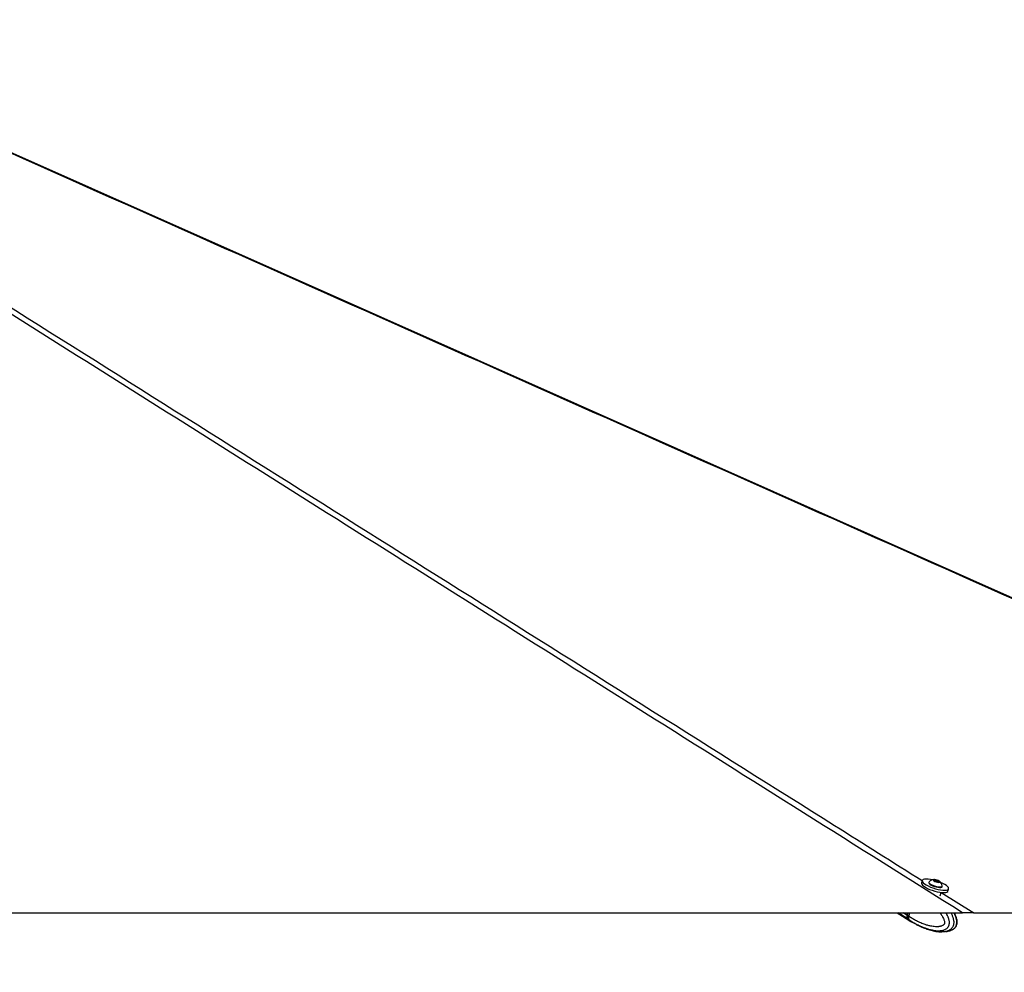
# Model space of a CAD drawing. Header units: millimetres. Extents: x 2436 to 18395, y 146 to 15846.
# Tile 20 of 45: x 7743 to 9087, y 5889 to 7189. Entities that reach past the tile are written whole.
import ezdxf

# ---------------------------------------------------------------- set-up
doc = ezdxf.new("R2010")
doc.units = ezdxf.units.MM
doc.header["$LTSCALE"] = 2
doc.layers.add('COMPONENT_GEOMETRY', color=7, linetype='Continuous')
doc.styles.add('SLDTEXTSTYLE0', font='TXT', dxfattribs={"width": 0.75})
doc.dimstyles.new('SLDDIMSTYLE0', dxfattribs={"dimtxt": 100, "dimasz": 6.604, "dimexe": 0, "dimexo": 0.0625, "dimgap": 25, "dimtad": 0, "dimtih": 1, "dimtoh": 1, "dimdec": 0, "dimrnd": 1e-09, "dimzin": 12, "dimdsep": 46, "dimtxsty": 'SLDTEXTSTYLE0', "dimsah": 1, "dimcen": 0.09, "dimadec": 0, "dimazin": 3, "dimtfac": 1, "dimtdec": 0, "dimtofl": 0, "dimtmove": 0, "dimatfit": 3, "dimfxl": 1, "dimfrac": 2, "dimtolj": 1, "dimtzin": 12, "dimarcsym": 0})

# ---------------------------------------------------------------- blocks, each defined once
blk = doc.blocks.new('_D')
at = {"layer": 'COMPONENT_GEOMETRY', "color": 7}
for p, q in [((10064.6, 5970.3), (10344.2, 5970.3)), ((10337.9, 5970.3), (10337.9, 3903.6)), ((10137.8, 3883.3), (10107.3, 3883.3)), ((10107.3, 3883.3), (10107.3, 3724.6)), ((10537.9, 3883.3), (10568.4, 3883.3)), ((10568.4, 3883.3), (10568.4, 3724.6)), ((10107.3, 3724.6), (10137.8, 3724.6)), ((10568.4, 3724.6), (10537.9, 3724.6)), ((10337.9, 1508.3), (10337.9, 3574.9)), ((3340.9, 1508.3), (10344.2, 1508.3))]:
    blk.add_line(p, q, dxfattribs=at)
for points in [[(10337.9, 5970.3), (10336.8, 5963.7), (10338.9, 5963.7)], [(10337.9, 1508.3), (10338.9, 1514.9), (10336.8, 1514.9)]]:
    blk.add_solid(points, dxfattribs=at)
at = {"layer": 'COMPONENT_GEOMETRY', "color": 7, "char_height": 100, "attachment_point": 1, "style": 'SLDTEXTSTYLE0'}
for s, insert in [('7\'3.83"', (10137.8, 3853.5)), ('2231', (10190.1, 3703.8))]:
    blk.add_mtext(s, dxfattribs=dict(at, insert=insert))

msp = doc.modelspace()

# ---------------------------------------------------------------- linework, layer by layer
at = {"color": 7, "linetype": 'Continuous', "lineweight": 25}
for p, q in [((8975.01, 6014.36), (8974.02, 6011.16)), ((8984.11, 6012.31), (8983.9, 6011.61)), ((8991.46, 6015.1), (8994.08, 6014.99)), ((8991.91, 6013.96), (8991.46, 6015.1)), ((8994.99, 6012.7), (8991.91, 6013.96)), ((8993.55, 6013.28), (8994.08, 6014.99)), ((8994.08, 6014.99), (8997.16, 6013.74)), ((8997.61, 6012.59), (8994.99, 6012.7)), ((8996.81, 6012.62), (8997.16, 6013.74)), ((8997.16, 6013.74), (8997.61, 6012.59)), ((9002.05, 6006), (9002.27, 6006.7)), ((8999.26, 5993.6), (9000.71, 5998.26)), ((9009.95, 6000.05), (9010.94, 6003.26)), ((6574.98, 5970.28), (9030.11, 5970.28)), ((8940.87, 5970.28), (8956.83, 5960.39)), ((8955.03, 5970.28), (8954.02, 5967.02)), ((8955.48, 5970.28), (8954.42, 5966.86)), ((8956.61, 5965.41), (8954.57, 5966.68)), ((8956.61, 5965.42), (8958.11, 5970.28)), ((9045.13, 5970.28), (10062.07, 5970.28)), ((8954.97, 5962.19), (8956.92, 5960.98)), ((8956.61, 5965.42), (8956.61, 5965.41)), ((8956.92, 5960.98), (8957.04, 5960.9)), ((8957.3, 5960.09), (8959.42, 5958.78)), ((8967.76, 5954.12), (8971.8, 5952.2)), ((8974.72, 5950.79), (8975.8, 5950.43)), ((8975.8, 5950.43), (8980.16, 5948.99)), ((9016.38, 5947.61), (9016.69, 5947.77))]:
    msp.add_line(p, q, dxfattribs=at)
at = {"color": 8, "linetype": 'Continuous', "lineweight": 25}
for p, q in [((9000.69, 5998.21), (9045.13, 5970.28)), ((8954.44, 5962.51), (8941.91, 5970.28)), ((8954.02, 5967.02), (8948.76, 5970.28)), ((8954.57, 5966.68), (8955.68, 5970.28))]:
    msp.add_line(p, q, dxfattribs=at)
at = {"color": 7, "linetype": 'Continuous', "lineweight": 25, "flags": 128}
for points in [[(9984.16, 6005.89), (8100.53, 6843.25), (7323.47, 7188.8)], [(8974.02, 6011.16), (8973.95, 6010.69), (8974.3, 6009.51), (8975.32, 6008.17), (8976.98, 6006.74), (8979.22, 6005.26), (8981.95, 6003.79)], [(8988.99, 6015.38), (8986.1, 6015.91), (8982.98, 6016.27), (8980.24, 6016.35), (8978, 6016.14), (8976.33, 6015.64), (8975.3, 6014.89), (8974.94, 6013.9), (8975.29, 6012.71), (8976.31, 6011.38), (8977.97, 6009.94), (8980.21, 6008.46), (8982.94, 6007)], [(8982.94, 6007), (8986.06, 6005.6), (8989.44, 6004.33), (8992.95, 6003.23), (8996.47, 6002.35), (8999.86, 6001.71), (9002.97, 6001.35), (9005.71, 6001.27), (9007.96, 6001.48), (9009.63, 6001.97), (9010.66, 6002.73), (9011.01, 6003.72), (9010.67, 6004.91), (9009.64, 6006.24), (9007.98, 6007.68), (9005.74, 6009.16), (9003.01, 6010.62), (8999.97, 6011.98)], [(8983.9, 6011.61), (8983.87, 6011.25), (8984.32, 6010.36), (8985.41, 6009.37), (8987.07, 6008.33), (8989.16, 6007.32), (8991.53, 6006.43), (8994.01, 6005.71), (8996.42, 6005.23), (8998.56, 6005.01)], [(8984.34, 6012.66), (8984.31, 6012.64), (8984.09, 6011.94), (8984.54, 6011.06), (8985.63, 6010.06), (8987.28, 6009.02), (8989.37, 6008.02), (8991.75, 6007.13), (8994.23, 6006.41), (8996.63, 6005.92), (8998.78, 6005.7)], [(8997.33, 6011.94), (8998.49, 6012.03), (8999.05, 6012.4), (8998.93, 6012.98), (8998.13, 6013.7), (8996.79, 6014.44), (8995.1, 6015.09), (8993.33, 6015.55), (8991.74, 6015.75), (8990.57, 6015.66), (8990.01, 6015.3), (8990.14, 6014.71), (8990.93, 6014), (8992.28, 6013.26), (8993.96, 6012.61), (8995.74, 6012.15), (8997.33, 6011.94)], [(8998.78, 6005.7), (9000.51, 6005.76), (9001.71, 6006.1), (9002.27, 6006.69), (9002.29, 6007.12)], [(8981.95, 6003.79), (8985.06, 6002.4), (8988.45, 6001.13), (8991.96, 6000.03), (8995.48, 5999.14), (8998.86, 5998.5), (9001.98, 5998.14), (9004.72, 5998.06), (9006.97, 5998.27), (9008.64, 5998.77), (9009.67, 5999.53), (9009.95, 6000.05)], [(8998.56, 6005.01), (9000.3, 6005.07), (9001.49, 6005.41), (9002.05, 6006), (9002.05, 6006)], [(8954.42, 5966.86), (8954.42, 5966.85), (8954.43, 5966.81), (8954.45, 5966.77), (8954.5, 5966.72), (8954.57, 5966.68)], [(8954.44, 5962.51), (8955.98, 5960.98), (8957.07, 5960.24)]]:
    msp.add_lwpolyline(points, dxfattribs=at)
at = {"color": 7, "linetype": 'Continuous', "lineweight": 25}
for centre, radius, start, end in [((8991.84, 6005.14), 10.63, 93.87392, 134.91376), ((8991.84, 6005.14), 10.63, 10.73746, 51.7773), ((8958.62, 5965.18), 4.96, 158.22892, 212.53658)]:
    msp.add_arc(centre, radius, start, end, dxfattribs=at)
at = {"color": 8, "linetype": 'Continuous', "lineweight": 25}
msp.add_arc((8964.38, 5966.75), 9.39, 218.58625, 238.06475, dxfattribs=at)
at = {"color": 7, "linetype": 'Continuous', "lineweight": 25}
for centre, major_axis, ratio, start_param, end_param in [((8958.75, 5966.72), (3.12, 5.12), 0.6360672, 1.9489599, 2.9115106), ((8968.67, 5978.64), (11.31, 18.58), 0.63517, 2.9111431, 3.1364448)]:
    msp.add_ellipse(centre, major_axis=major_axis, ratio=ratio, start_param=start_param, end_param=end_param, dxfattribs=at)
for points, knots in [([(9030.11, 5970.28), (8740.68, 6152.26), (8305.62, 6425.8), (7725.06, 6790.98), (7368.78, 7015.13), (7158.37, 7147.78), (7093.34, 7188.78)], [0, 0, 0, 0, 0.4481331, 0.6736362, 0.8991393, 1, 1, 1, 1]), ([(10062.07, 5970.28), (9652.72, 6152.26), (9037.38, 6425.8), (8216.07, 6790.98), (7711.98, 7015.13), (7413.92, 7147.78), (7321.8, 7188.78)], [0, 0, 0, 0, 0.4481331, 0.6736362, 0.8991393, 1, 1, 1, 1]), ([(9016.7, 5947.76), (9017.37, 5948.15), (9018.53, 5948.86), (9019.97, 5950.22), (9021.16, 5951.74), (9022, 5953.55), (9022.51, 5955.62), (9022.66, 5957.89), (9022.46, 5960.32), (9021.91, 5962.72), (9021.02, 5965.59), (9020.05, 5968.15), (9019.16, 5969.8), (9018.9, 5970.28)], [0, 0, 0, 0, 0.0975153, 0.1709936, 0.2431451, 0.3184747, 0.3985633, 0.4830673, 0.5751588, 0.6726415, 0.7649585, 0.9322695, 1, 1, 1, 1]), ([(9045.13, 5970.28), (9044.97, 5970.28), (9044.2, 5970.28), (9042.42, 5970.28), (9039.27, 5970.28), (9035.24, 5970.28), (9031.97, 5970.28), (9030.22, 5970.28), (9030.11, 5970.28)], [0, 0, 0, 0, 0.0530565, 0.2728854, 0.4925364, 0.7381047, 0.9839564, 1, 1, 1, 1]), ([(8956.61, 5965.41), (8956.52, 5965.11), (8956.34, 5964.5), (8956.23, 5963.61), (8956.24, 5962.78), (8956.37, 5962.07), (8956.59, 5961.48), (8956.79, 5961.15), (8956.91, 5960.99), (8956.92, 5960.98)], [0, 0, 0, 0, 0.17271171, 0.35043413, 0.52314502, 0.70085965, 0.84207208, 0.98597111, 1, 1, 1, 1]), ([(8959.41, 5958.79), (8961.73, 5957.36), (8964.17, 5955.87), (8966.69, 5954.62), (8966.81, 5954.56)], [0, 0, 0, 0, 0.95451678, 1, 1, 1, 1]), ([(8966.84, 5954.54), (8966.82, 5954.55), (8966.76, 5954.58), (8966.79, 5954.57), (8966.91, 5954.52), (8967.11, 5954.43), (8967.39, 5954.3), (8967.64, 5954.18), (8967.76, 5954.12)], [0, 0, 0, 0, 0.1670415, 0.338809, 0.5058933, 0.6782451, 0.8365005, 1, 1, 1, 1]), ([(8971.8, 5952.2), (8971.92, 5952.14), (8972.17, 5952.03), (8972.58, 5951.83), (8973.03, 5951.61), (8973.49, 5951.38), (8973.96, 5951.15), (8974.37, 5950.95), (8974.62, 5950.83), (8974.72, 5950.79)], [0, 0, 0, 0, 0.1474445, 0.2992089, 0.4466507, 0.5982602, 0.7480688, 0.9017932, 1, 1, 1, 1]), ([(8975.77, 5950.35), (8976.07, 5950.22), (8977.36, 5949.65), (8979.15, 5948.99), (8981.4, 5948.18), (8983.7, 5947.42), (8987.71, 5946.25), (8993.73, 5944.84), (8998.83, 5944.55), (9001.63, 5944.39)], [0, 0, 0, 0, 0.0371851, 0.1628951, 0.2207154, 0.3085269, 0.4353889, 0.6898251, 1, 1, 1, 1]), ([(9007.02, 5944.89), (9007.69, 5944.94), (9010.01, 5945.1), (9013.23, 5946.04), (9015.57, 5947.28), (9016.34, 5947.68)], [0, 0, 0, 0, 0.21665694, 0.74288883, 1, 1, 1, 1]), ([(9014.96, 5946.99), (9015.37, 5947.14), (9015.84, 5947.31), (9016.31, 5947.57), (9016.38, 5947.61)], [0, 0, 0, 0, 0.8550438, 1, 1, 1, 1])]:
    msp.add_open_spline(points, degree=3, knots=knots, dxfattribs=at)
at = {"color": 8, "linetype": 'Continuous', "lineweight": 25}
for points, knots in [([(7106.56, 7188.78), (7192.81, 7134.58), (7444.8, 6976.24), (8027.63, 6609.88), (8564.14, 6272.64), (8935.07, 6039.46), (8974.97, 6014.38)], [0, 0, 0, 0, 0.1383629, 0.4042143, 0.9359198, 1, 1, 1, 1]), ([(8999.36, 5970.28), (8999.82, 5969.64), (9000.76, 5968.34), (9002.07, 5966.27), (9003.29, 5964.06), (9004.25, 5961.97), (9004.92, 5960.03), (9005.25, 5958.61), (9005.39, 5957.45), (9005.39, 5956.7), (9005.31, 5956.06), (9005.17, 5955.56), (9004.94, 5955.07), (9004.63, 5954.61), (9004.2, 5954.13), (9003.69, 5953.69), (9002.93, 5953.16), (9001.93, 5952.64), (9000.68, 5952.18), (8999.31, 5951.81), (8997.8, 5951.55), (8996.16, 5951.4), (8994.51, 5951.35), (8992.35, 5951.41), (8989.67, 5951.68), (8986.08, 5952.3), (8982.07, 5953.3), (8978.11, 5954.58), (8974.61, 5955.91), (8971.57, 5957.2), (8968.56, 5958.61), (8965.04, 5960.39), (8961.04, 5962.62), (8958.09, 5964.48), (8956.61, 5965.42)], [0, 0, 0, 0, 0.03105296, 0.06249153, 0.09435919, 0.12649396, 0.14734073, 0.1685328, 0.17826972, 0.1881963, 0.19466885, 0.20136094, 0.20686325, 0.21502328, 0.22338373, 0.23340781, 0.24353096, 0.26421945, 0.28438946, 0.30468811, 0.33033904, 0.35608623, 0.38204644, 0.40805429, 0.45789293, 0.50790392, 0.57829579, 0.64890755, 0.69851595, 0.74817307, 0.79796117, 0.84778731, 0.92383449, 1, 1, 1, 1]), ([(8957.04, 5960.9), (8957.04, 5960.9), (8958.53, 5959.92), (8961.54, 5958.03), (8965.63, 5955.71), (8969.28, 5953.84), (8972.44, 5952.33), (8975.65, 5950.95), (8979.34, 5949.52), (8982.77, 5948.38), (8985.91, 5947.52), (8988.63, 5946.88), (8991.73, 5946.32), (8994.66, 5946.01), (8997.06, 5945.93), (8998.93, 5945.98), (9000.8, 5946.14), (9002.58, 5946.44), (9004.25, 5946.87), (9005.59, 5947.37), (9007, 5948.05), (9008.16, 5948.8), (9009.27, 5949.8), (9010.09, 5950.73), (9010.79, 5951.83), (9011.35, 5953.08), (9011.76, 5954.47), (9012, 5956.05), (9012.02, 5957.71), (9011.85, 5959.46), (9011.48, 5961.25), (9011, 5962.86), (9010.47, 5964.31), (9009.93, 5965.59), (9009.08, 5967.35), (9008.23, 5968.93), (9007.53, 5970), (9007.35, 5970.28)], [0, 0, 0, 0, 0.0000013, 0.0683457, 0.1367949, 0.1829175, 0.2290758, 0.2753522, 0.3216738, 0.3879241, 0.4211347, 0.4543741, 0.5023652, 0.5505065, 0.5764834, 0.6025062, 0.6287092, 0.6549989, 0.6775577, 0.7002441, 0.7137872, 0.7411954, 0.7551359, 0.7709902, 0.7871766, 0.8010657, 0.8174332, 0.8343714, 0.851735, 0.8695239, 0.8895808, 0.9099154, 0.9236148, 0.9397541, 0.9559444, 0.9885865, 1, 1, 1, 1]), ([(9014.17, 5970.28), (9014.36, 5969.91), (9014.88, 5968.93), (9015.61, 5967.27), (9016.3, 5965.53), (9016.89, 5963.73), (9017.38, 5961.88), (9017.77, 5959.73), (9017.94, 5957.5), (9017.82, 5955.45), (9017.47, 5953.65), (9016.97, 5952.14), (9016.29, 5950.77), (9015.5, 5949.6), (9014.63, 5948.62), (9013.65, 5947.74), (9012.48, 5946.91), (9011.12, 5946.17), (9009.65, 5945.57), (9008.14, 5945.11), (9006.43, 5944.74), (9004.52, 5944.5), (9002.86, 5944.39), (9001.89, 5944.4), (9001.61, 5944.41)], [0, 0, 0, 0, 0.0321027, 0.0832701, 0.1346458, 0.1690836, 0.2194939, 0.2705203, 0.3213676, 0.3731191, 0.4107385, 0.4494542, 0.4870739, 0.5256387, 0.5604054, 0.5955984, 0.6383317, 0.6874533, 0.7369665, 0.7873555, 0.8379352, 0.9055301, 0.9733481, 1, 1, 1, 1]), ([(9016.69, 5947.77), (9016.79, 5947.83), (9017.16, 5948.02), (9017.8, 5948.45), (9018.59, 5949.06), (9019.38, 5949.82), (9020.16, 5950.75), (9020.83, 5951.85), (9021.39, 5953.1), (9021.8, 5954.49), (9022.05, 5956.07), (9022.11, 5957.73), (9021.95, 5960.12), (9021.5, 5962.31), (9020.92, 5964.33), (9020.48, 5965.61), (9019.8, 5967.37), (9019.12, 5968.94), (9018.56, 5970.01), (9018.42, 5970.28)], [0, 0, 0, 0, 0.01715, 0.0639065, 0.1114513, 0.1593794, 0.2138871, 0.2695367, 0.3172882, 0.3735604, 0.4317945, 0.4914915, 0.5526505, 0.6912984, 0.7383976, 0.7938852, 0.8495481, 0.9617734, 1, 1, 1, 1])]:
    msp.add_open_spline(points, degree=3, knots=knots, dxfattribs=at)

# ---------------------------------------------------------------- dimensions: what is measured, and where the dimension line sits
at = {"layer": 'COMPONENT_GEOMETRY', "color": 7}
dim = msp.add_linear_dim(base=(10337.86, 1508.27), p1=(10062.07, 5970.28), p2=(3338.37, 1508.27), angle=90, dimstyle='SLDDIMSTYLE0', dxfattribs=at)
dim.commit()
dim.dimension.update_dxf_attribs({"geometry": '_D', "text_midpoint": (10337.86, 3739.28), "dimtype": 160})

doc.saveas('drawing.dxf')
